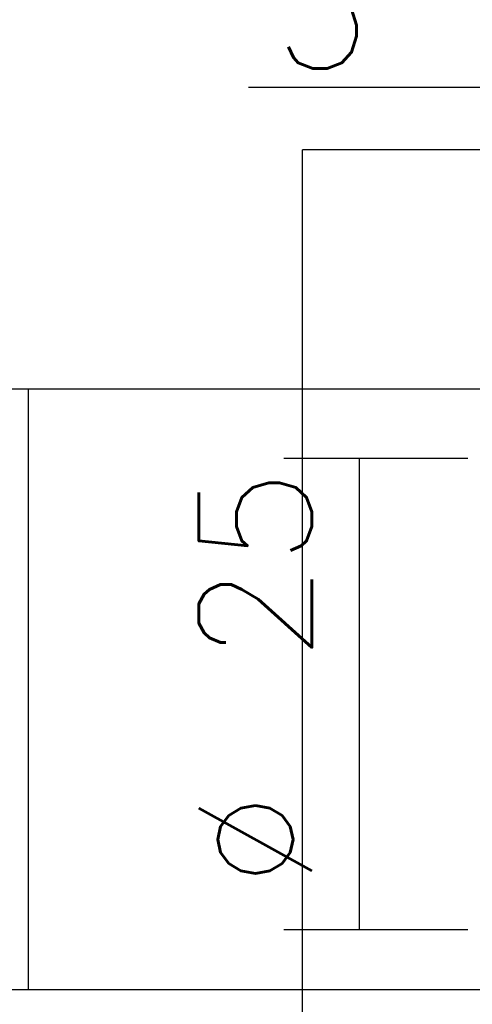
# Model space of a CAD drawing. Header units: millimetres. Extents: x 4 to 205, y 5 to 292.
# Tile 85 of 108: x 75 to 87, y 243 to 269. Entities that reach past the tile are written whole.
import ezdxf

# ---------------------------------------------------------------- set-up
doc = ezdxf.new("R2010")
doc.units = ezdxf.units.MM
doc.layers.add('1', color=7, linetype='CONTINUOUS')
doc.styles.add('DEFAULT', font='simplex.shx')
doc.dimstyles.get("Standard").update_dxf_attribs({"dimtxt": 0.18, "dimasz": 0.18, "dimexe": 0.18, "dimexo": 0.0625, "dimgap": 0.09, "dimtad": 0, "dimtih": 1, "dimtoh": 1, "dimdec": 4, "dimzin": 0, "dimdsep": 46, "dimtxsty": 'Standard', "dimcen": 0.09, "dimadec": 0, "dimazin": 0, "dimtfac": 1, "dimtdec": 4, "dimtofl": 0, "dimtmove": 0, "dimatfit": 3, "dimfxl": 1, "dimtolj": 1, "dimtzin": 0, "dimarcsym": 0})

# ---------------------------------------------------------------- blocks, each defined once
blk = doc.blocks.new('DimnDraft3D4')
at = {"layer": '1', "color": 152, "linetype": 'CONTINUOUS'}
for p, q in [((88.799776, 258.920911), (88.799776, 269.41406)), ((91.299776, 261.546616), (91.299776, 269.41406))]:
    blk.add_line(p, q, dxfattribs=at)
at = {"layer": '1', "color": 27, "linetype": 'CONTINUOUS'}
blk.add_line((80.987687, 267.41406), (98.799776, 267.41406), dxfattribs=at)
for points in [[(88.799776, 267.41406), (85.799778, 266.88508), (85.799774, 267.943041), (88.799776, 267.41406)], [(91.299776, 267.41406), (94.299774, 267.943041), (94.299778, 266.88508), (91.299776, 267.41406)]]:
    blk.add_solid(points, dxfattribs=at)
at = {"layer": '1', "color": 87, "linetype": 'CONTINUOUS', "insert": (81.662687, 267.91406), "char_height": 3, "attachment_point": 7, "line_spacing_factor": 1.204819, "style": 'DEFAULT'}
blk.add_mtext('\\W01.000;5 ', dxfattribs=at)
blk = doc.blocks.new('DimnDraft3D6')
at = {"layer": '1', "color": 152, "linetype": 'CONTINUOUS'}
for p, q in [((105.577805, 259.396616), (73.13859, 259.396616)), ((107.098776, 243.446616), (73.13859, 243.446616))]:
    blk.add_line(p, q, dxfattribs=at)
at = {"layer": '1', "color": 27, "linetype": 'CONTINUOUS'}
blk.add_line((75.13859, 259.396616), (75.13859, 243.446616), dxfattribs=at)
for points in [[(75.13859, 259.396616), (75.667571, 256.396618), (74.609609, 256.396614), (75.13859, 259.396616)], [(75.13859, 243.446616), (74.609609, 246.446614), (75.667571, 246.446618), (75.13859, 243.446616)]]:
    blk.add_solid(points, dxfattribs=at)
at = {"layer": '1', "color": 87, "linetype": 'CONTINUOUS', "insert": (74.63859, 246.306616), "char_height": 3, "attachment_point": 7, "rotation": 90, "line_spacing_factor": 1.204819, "style": 'DEFAULT'}
blk.add_mtext('\\W01.000;31,9 ', dxfattribs=at)
blk = doc.blocks.new('DimnDraft3D9')
at = {"layer": '1', "color": 152, "linetype": 'CONTINUOUS'}
for p, q in [((86.805179, 257.551301), (81.920589, 257.551282)), ((86.805229, 245.040446), (81.920639, 245.040427))]:
    blk.add_line(p, q, dxfattribs=at)
at = {"layer": '1', "color": 27, "linetype": 'CONTINUOUS'}
blk.add_line((83.920589, 257.55129), (83.920639, 245.040435), dxfattribs=at)
for points in [[(83.920589, 257.55129), (84.449582, 254.551294), (83.39162, 254.551286), (83.920589, 257.55129)], [(83.920639, 245.040435), (83.391646, 248.040431), (84.449608, 248.040439), (83.920639, 245.040435)]]:
    blk.add_solid(points, dxfattribs=at)
at = {"layer": '1', "color": 87, "linetype": 'CONTINUOUS', "char_height": 3, "attachment_point": 7, "rotation": 90.0002263, "line_spacing_factor": 1.204819, "style": 'DEFAULT'}
for s, insert in [('\\W01.000;25 ', (82.670611, 252.150857)), ('\\W01.000;%%c ', (82.670634, 246.150857))]:
    blk.add_mtext(s, dxfattribs=dict(at, insert=insert))

msp = doc.modelspace()

# ---------------------------------------------------------------- linework, layer by layer
at = {"layer": '1', "color": 251, "linetype": 'CONTINUOUS'}
for p in [(82.418, 237.095), (144.307, 265.748)]:
    msp.add_line(p, (82.418, 265.748), dxfattribs=at)

# ---------------------------------------------------------------- dimensions: what is measured, and where the dimension line sits
at = {"layer": '1', "color": 27, "linetype": 'CONTINUOUS', "lineweight": -3}
dim = msp.add_linear_dim(base=(88.8, 267.414), p1=(91.3, 261.547), p2=(88.8, 258.921), text='\\C87;5', dimstyle='Standard', override={"dimtxt": 3, "dimasz": 3, "dimexe": 2, "dimexo": 2.5, "dimgap": 1.5, "dimtad": 1, "dimtih": 0, "dimdec": 0, "dimzin": 8, "dimtxsty": 'DEFAULT', "dimsah": 1, "dimclrd": 27, "dimclre": 152, "dimclrt": 87, "dimtm": -0.005, "dimtdec": 2, "dimtofl": 1, "dimtmove": 0}, dxfattribs=at)
dim.commit()
dim.dimension.update_dxf_attribs({"geometry": 'DimnDraft3D4', "text_midpoint": (82.323, 267.414), "dimtype": 160})
for base, p1, p2, angle, text, override, picture, middle, dimtype in [((75.139, 243.447), (105.578, 259.397), (107.099, 243.447), 90, '\\C87;31,9', {"dimtxt": 3, "dimasz": 3, "dimexe": 2, "dimexo": 2.5, "dimgap": 1.5, "dimtad": 1, "dimtih": 0, "dimtoh": 0, "dimdec": 2, "dimzin": 8, "dimtxsty": 'DEFAULT', "dimsah": 1, "dimclrd": 27, "dimclre": 152, "dimclrt": 87, "dimtm": -0.005, "dimtdec": 2, "dimtofl": 1, "dimtmove": 0}, 'DimnDraft3D6', (75.139, 251.422), 160), ((81.921, 245.04), (86.805, 257.551), (86.805, 245.04), 270.0002, '\\C87;%%c 25', {"dimtxt": 3, "dimasz": 3, "dimexe": 2, "dimexo": 2.5, "dimgap": 1.5, "dimtad": 1, "dimtih": 0, "dimtoh": 0, "dimdec": 0, "dimzin": 8, "dimtxsty": 'DEFAULT', "dimsah": 1, "dimclrd": 27, "dimclre": 152, "dimclrt": 87, "dimtm": -0.005, "dimtdec": 2, "dimtmove": 0}, 'DimnDraft3D9', (81.671, 251.476), 161)]:
    dim = msp.add_linear_dim(base=base, p1=p1, p2=p2, angle=angle, text=text, dimstyle='Standard', override=override, dxfattribs=at)
    dim.commit()
    dim.dimension.update_dxf_attribs({"geometry": picture, "text_midpoint": middle, "dimtype": dimtype})

doc.saveas('drawing.dxf')
